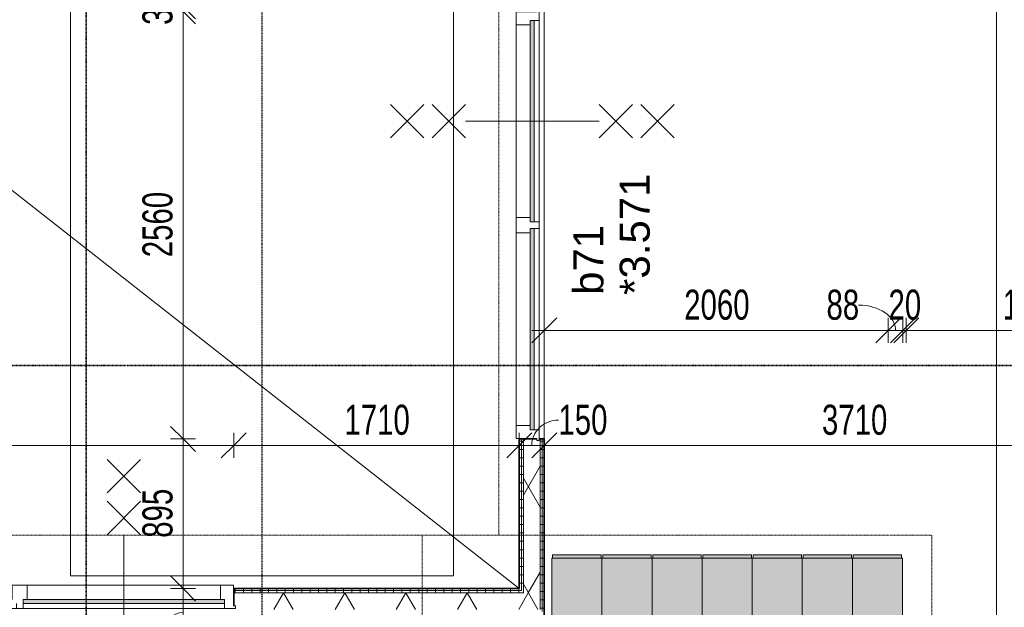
# Model space of a CAD drawing. Header units: millimetres. Extents: x -80560 to 110805, y -11020 to 52719.
# Tile 102 of 145: x 65843 to 71740, y 22772 to 26290. Entities that reach past the tile are written whole.
import ezdxf

# ---------------------------------------------------------------- set-up
doc = ezdxf.new("R2010")
doc.units = ezdxf.units.MM
for name, pattern in [('CENTER2', [20, 8, -4, 4, -4]), ('DASHDOT2', [8, 4, -2, 0, -2]), ('DASHED2-1', [3, 2, -1])]:
    doc.linetypes.add(name, pattern=pattern)
for name, color, linetype, lineweight in [('A-ANNO-DIMS', 211, 'Continuous', 9), ('A-ANNO-DIMS-100', 211, 'Continuous', 9), ('A-ANNO-NOTE', 131, 'Continuous', 18), ('A-DETL', 90, 'Continuous', 18), ('A-DETL-GENF', 92, 'Continuous', 18), ('A-DOOR', 31, 'Continuous', 18), ('A-FLOR-OVHD', 1, 'DASHED2-1', 18), ('A-GENM', 13, 'Continuous', 18), ('A-GLAZ', 151, 'Continuous', 18), ('A-GLAZ-IDEN', 152, 'Continuous', 18), ('A-WALL', 113, 'Continuous', 35), ('A-WALL-PATT', 111, 'Continuous', 35), ('G-ANNO-SYMB', 111, 'Continuous', 9), ('I-WALL', 2, 'Continuous', 18), ('S-GRID', 1, 'Continuous', 9)]:
    doc.layers.add(name, color=color, linetype=linetype, lineweight=lineweight)
doc.styles.add('Arial', font='arial.ttf', dxfattribs={"height": 180})
doc.styles.add('Arial_5', font='arial.ttf', dxfattribs={"width": 0.7, "height": 180})
doc.dimstyles.new('n3o_1_8_1', dxfattribs={"dimscale": 304.8, "dimtxt": 183.646692, "dimasz": 0.492126, "dimexe": 0.246063, "dimexo": 0.0625, "dimgap": 0.032808, "dimtad": 1, "dimdec": 0, "dimdsep": 46, "dimtxsty": 'Arial_5', "dimblk1": 'OBLIQUE', "dimblk2": 'OBLIQUE', "dimsah": 1, "dimcen": 0.09, "dimdle": 0.246063, "dimazin": 0, "dimtfac": 1, "dimtdec": 4, "dimtix": 1, "dimtmove": 1, "dimatfit": 3, "dimfxl": 0.246063, "dimfxlon": 1, "dimtvp": 1, "dimtolj": 1, "dimtzin": 0, "dimarcsym": 2})
doc.dimstyles.new('n3o_1_8_3', dxfattribs={"dimscale": 304.8, "dimtxt": 183.646692, "dimasz": 0.492126, "dimexe": 0.246063, "dimexo": 0.0625, "dimgap": 0.032808, "dimtad": 1, "dimdec": 0, "dimdsep": 46, "dimtxsty": 'Arial_5', "dimblk1": 'OBLIQUE', "dimblk2": 'OBLIQUE', "dimsah": 1, "dimcen": 0.09, "dimdle": 0.246063, "dimazin": 0, "dimtfac": 1, "dimtdec": 4, "dimtix": 1, "dimtmove": 0, "dimatfit": 3, "dimfxl": 0.246063, "dimfxlon": 1, "dimtvp": 1, "dimtolj": 1, "dimtzin": 0, "dimarcsym": 2})
pattern_1 = [(3e-13, (68834.82, 30217.397), (-2e-13, 50), [])]
pattern_2 = [(60, (24894.82, 0), (-274.963, 158.75), []), (120, (24894.82, 0), (-274.963, -158.75), [])]
pattern_3 = [(90, (60182.32, 22735), (-50, -1e-13), [])]

# ---------------------------------------------------------------- blocks, each defined once
blk = doc.blocks.new('32_n3o_raam_h1xb4 - 90x139_25_M_1740x5080-33466108-DO_03 derde verdieping')
at = {"layer": 'A-GLAZ'}
for p, q in [((-2540, 45), (-2540, 28)), ((-2475, 45), (-2540, 45)), ((-2540, 28), (-2528, 28)), ((-2528, 28), (-2528, -94)), ((-2475, 15), (-2475, 45)), ((-2475, 45), (-1268, 45)), ((-1228, 45), (-1268, 45)), ((-1268, 45), (-1268, 15)), ((-1228, 15), (-1228, 45)), ((-1228, 45), (-20, 45)), ((20, 45), (-20, 45)), ((-20, 45), (-20, 15)), ((20, 15), (20, 45)), ((20, 45), (1228, 45)), ((1268, 45), (1228, 45)), ((1228, 45), (1228, 15)), ((1268, 15), (1268, 45)), ((1268, 45), (2475, 45)), ((2540, 45), (2475, 45)), ((2475, 45), (2475, 15)), ((2528, -94), (2528, 28)), ((2528, 28), (2540, 28)), ((2540, 28), (2540, 45)), ((-2450, -94), (-2450, -9)), ((-1293, -9), (-1293, -94)), ((-1203, -94), (-1203, -9)), ((-45, -9), (-45, -94)), ((45, -94), (45, -9)), ((1203, -9), (1203, -94)), ((1293, -94), (1293, -9)), ((2450, -9), (2450, -94)), ((-2528, -94), (-2450, -94)), ((-1293, -94), (-2450, -94)), ((-1293, -94), (-1203, -94)), ((-45, -94), (-1203, -94)), ((-45, -94), (45, -94)), ((1203, -94), (45, -94)), ((1203, -94), (1293, -94)), ((2450, -94), (1293, -94)), ((2450, -94), (2528, -94))]:
    blk.add_line(p, q, dxfattribs=at)
blk = doc.blocks.new('30_n3o_raam_vast - 24mm_60min-33018458-DO_03 derde verdieping')
at = {"layer": 'A-DOOR'}
blk.add_hatch(color=256, dxfattribs=at).paths.add_polyline_path([(-1021, 24), (-1207, 24), (-1207, 0), (0, 0), (0, 24), (-433.7, 24)], flags=0)
for p, q in [((0, 24), (-1207, 24)), ((-1207, 24), (-1207, 0)), ((-1207, 0), (0, 0)), ((0, 0), (0, 24))]:
    blk.add_line(p, q, dxfattribs=at)
blk = doc.blocks.new('32_n3o_raam_h1xb2 - 90x139_25_M_1740x2580_60-33466110-DO_03 derde verdieping')
at = {"layer": 'A-GLAZ'}
for p, q in [((-1290, 45), (-1290, 30)), ((-1225, 45), (-1290, 45)), ((-1290, 30), (-1278, 30)), ((-1278, 30), (-1278, -94)), ((-1225, 15), (-1225, 45)), ((-1225, 45), (-20, 45)), ((20, 45), (-20, 45)), ((-20, 45), (-20, 15)), ((20, 15), (20, 45)), ((20, 45), (1225, 45)), ((1290, 45), (1225, 45)), ((1225, 45), (1225, 15)), ((1278, -94), (1278, 30)), ((1278, 30), (1290, 30)), ((1290, 30), (1290, 45)), ((-1200, -94), (-1200, -9)), ((-45, -9), (-45, -94)), ((45, -94), (45, -9)), ((1200, -9), (1200, -94)), ((-1278, -94), (-1200, -94)), ((-45, -94), (-1200, -94)), ((-45, -94), (45, -94)), ((1200, -94), (45, -94)), ((1200, -94), (1278, -94))]:
    blk.add_line(p, q, dxfattribs=at)
blk = doc.blocks.new('30_n3o_raam_vast - 24mm_60min-32848466-DO_03 derde verdieping')
at = {"layer": 'A-DOOR'}
blk.add_hatch(color=256, dxfattribs=at).paths.add_polyline_path([(-984.3, 24), (-1205, 24), (-1205, 0), (0, 0), (0, 24), (-397, 24)], flags=0)
for p, q in [((0, 24), (-1205, 24)), ((-1205, 24), (-1205, 0)), ((-1205, 0), (0, 0)), ((0, 0), (0, 24))]:
    blk.add_line(p, q, dxfattribs=at)
blk = doc.blocks.new('73_EHA_locker - 73_EHA_locker-30391277-DO_03 derde verdieping')
at = {"layer": 'A-GENM'}
for points in [[(-295, 0), (-5, 0), (-5, 20), (-295, 20)], [(-300, 0), (-300, -580), (0, -580), (0, 0)]]:
    blk.add_hatch(color=256, dxfattribs=at).paths.add_polyline_path(points, flags=0)
for p, q in [((0, 0), (-300, 0)), ((-300, 0), (-300, -580)), ((-5, 20), (-295, 20)), ((-295, 20), (-295, 0)), ((-295, 0), (-5, 0)), ((-5, 0), (-5, 20)), ((0, -580), (0, 0)), ((-300, -580), (0, -580))]:
    blk.add_line(p, q, dxfattribs=at)
blk = doc.blocks.new('01_n3o_symbool_lijn_met_tekst - brandwerend_B60-32496217-DO_03 derde verdieping')
at = {"layer": 'A-DETL-GENF', "color": 3, "linetype": 'DASHDOT2'}
blk.add_line((0, 0), (19730, 0), dxfattribs=at)
blk = doc.blocks.new('01_n3o_symbool_lijn_met_tekst - brandwerend_B60-31177822-DO_03 derde verdieping')
at = {"layer": 'A-DETL-GENF', "color": 3, "linetype": 'DASHDOT2'}
blk.add_line((0, 0), (11470, 0), dxfattribs=at)
blk = doc.blocks.new('01_n3o_symbool_lijn_met_tekst - brandwerend_B60-32496218-DO_03 derde verdieping')
at = {"layer": 'A-DETL-GENF', "color": 3, "linetype": 'DASHDOT2'}
blk.add_line((0, 0), (3061.2, 0), dxfattribs=at)
blk = doc.blocks.new('01_n3o_symbool_lijn_met_tekst - brandwerend_B60-32496485-DO_03 derde verdieping')
at = {"layer": 'A-DETL-GENF', "color": 3, "linetype": 'DASHDOT2'}
blk.add_line((0, 0), (3161.2, 0), dxfattribs=at)
blk = doc.blocks.new('DIMBLOCK25-DO_03 derde verdieping')
at = {"layer": 'A-ANNO-DIMS-100'}
for p, q in [((66821.5, 22885), (66746.5, 22960)), ((66821.5, 22960), (66821.5, 22525)), ((66896.5, 22885), (66746.5, 22885)), ((66821.5, 22885), (66896.5, 22810)), ((66821.5, 22885), (66896.5, 22885)), ((66821.5, 22600), (66746.5, 22675)), ((66746.5, 22600), (66896.5, 22600)), ((66821.5, 22600), (66746.5, 22600)), ((66821.5, 22600), (66896.5, 22525))]:
    blk.add_line(p, q, dxfattribs=at)
blk.add_ellipse((66821.5, 22508), major_axis=(0, 234.5), ratio=0.645146, start_param=0, end_param=1.570796, dxfattribs=at)
at = {"layer": 'A-ANNO-DIMS-100', "color": 0, "insert": (66577.8, 22219.8), "char_height": 180, "width": 345.821, "attachment_point": 1, "rotation": 90, "line_spacing_factor": 0.941778, "style": 'Arial_5'}
blk.add_mtext('285', dxfattribs=at)
blk = doc.blocks.new('_Oblique')
at = {"color": 0, "linetype": 'ByBlock', "lineweight": -2}
blk.add_line((-0.5, -0.5), (0.5, 0.5), dxfattribs=at)
blk = doc.blocks.new('DIMBLOCK513-DO_03 derde verdieping')
at = {"layer": 'A-ANNO-DIMS-100'}
for p, q in [((68984.8, 24430.4), (69059.8, 24505.4)), ((68984.8, 24505.4), (68984.8, 24355.4)), ((68984.8, 24430.4), (68984.8, 24505.4)), ((71044.8, 24430.4), (71119.8, 24505.4)), ((71044.8, 24355.4), (71044.8, 24505.4)), ((68909.8, 24430.4), (71044.8, 24430.4)), ((68984.8, 24430.4), (68909.8, 24355.4)), ((71044.8, 24430.4), (70969.8, 24355.4)), ((71044.8, 24430.4), (71044.8, 24355.4))]:
    blk.add_line(p, q, dxfattribs=at)
at = {"layer": 'A-ANNO-DIMS-100', "color": 0, "insert": (69822.7, 24674), "char_height": 180, "width": 461.094, "attachment_point": 1, "line_spacing_factor": 0.941778, "style": 'Arial_5'}
blk.add_mtext('2060', dxfattribs=at)
blk = doc.blocks.new('DIMBLOCK514-DO_03 derde verdieping')
at = {"layer": 'A-ANNO-DIMS-100'}
for p, q in [((71044.8, 24430.4), (71119.8, 24505.4)), ((71044.8, 24355.4), (71044.8, 24505.4)), ((71132.3, 24430.4), (71207.3, 24505.4)), ((71132.3, 24355.4), (71132.3, 24505.4)), ((71044.8, 24430.4), (70969.8, 24355.4)), ((71044.8, 24430.4), (71132.3, 24430.4)), ((71044.8, 24430.4), (71044.8, 24355.4)), ((71132.3, 24430.4), (71057.3, 24355.4)), ((71132.3, 24430.4), (71132.3, 24355.4))]:
    blk.add_line(p, q, dxfattribs=at)
blk.add_ellipse((70866.9, 24430.4), major_axis=(221.7, 0), ratio=0.682389, start_param=0, end_param=1.570796, dxfattribs=at)
at = {"layer": 'A-ANNO-DIMS-100', "color": 0, "insert": (70674.8, 24674), "char_height": 180, "width": 230.547, "attachment_point": 1, "line_spacing_factor": 0.941778, "style": 'Arial_5'}
blk.add_mtext('88', dxfattribs=at)
blk = doc.blocks.new('DIMBLOCK515-DO_03 derde verdieping')
at = {"layer": 'A-ANNO-DIMS-100'}
for p, q in [((71132.3, 24430.4), (71207.3, 24505.4)), ((71132.3, 24355.4), (71132.3, 24505.4)), ((71152.3, 24430.4), (71227.3, 24505.4)), ((71152.3, 24355.4), (71152.3, 24505.4)), ((71132.3, 24430.4), (71057.3, 24355.4)), ((71152.3, 24430.4), (71077.3, 24355.4)), ((71132.3, 24430.4), (71152.3, 24430.4)), ((71132.3, 24430.4), (71132.3, 24355.4)), ((71152.3, 24430.4), (71152.3, 24355.4))]:
    blk.add_line(p, q, dxfattribs=at)
at = {"layer": 'A-ANNO-DIMS-100', "color": 0, "insert": (71046.3, 24674), "char_height": 180, "width": 230.547, "attachment_point": 1, "line_spacing_factor": 0.941778, "style": 'Arial_5'}
blk.add_mtext('20', dxfattribs=at)
blk = doc.blocks.new('DIMBLOCK516-DO_03 derde verdieping')
at = {"layer": 'A-ANNO-DIMS-100'}
for p, q in [((71152.3, 24430.4), (71227.3, 24505.4)), ((71152.3, 24355.4), (71152.3, 24505.4)), ((72692.3, 24430.4), (72767.3, 24505.4)), ((72692.3, 24355.4), (72692.3, 24505.4)), ((71152.3, 24430.4), (71077.3, 24355.4)), ((71152.3, 24430.4), (72692.3, 24430.4)), ((71152.3, 24430.4), (71152.3, 24355.4)), ((72692.3, 24430.4), (72617.3, 24355.4)), ((72692.3, 24430.4), (72692.3, 24355.4))]:
    blk.add_line(p, q, dxfattribs=at)
at = {"layer": 'A-ANNO-DIMS-100', "color": 0, "insert": (71730.2, 24674), "char_height": 180, "width": 461.094, "attachment_point": 1, "line_spacing_factor": 0.941778, "style": 'Arial_5'}
blk.add_mtext('1540', dxfattribs=at)
blk = doc.blocks.new('DIMBLOCK569-DO_03 derde verdieping')
at = {"layer": 'A-ANNO-DIMS-100'}
for p, q in [((62064.8, 23741.6), (62139.8, 23816.6)), ((62064.8, 23666.6), (62064.8, 23816.6)), ((67124.8, 23741.6), (67199.8, 23816.6)), ((67124.8, 23666.6), (67124.8, 23816.6)), ((62064.8, 23741.6), (61989.8, 23666.6)), ((62064.8, 23741.6), (67124.8, 23741.6)), ((62064.8, 23741.6), (62064.8, 23666.6)), ((67124.8, 23741.6), (67049.8, 23666.6)), ((67124.8, 23741.6), (67124.8, 23666.6))]:
    blk.add_line(p, q, dxfattribs=at)
at = {"layer": 'A-ANNO-DIMS-100', "color": 0, "insert": (64402.7, 23985.2), "char_height": 180, "width": 461.094, "attachment_point": 1, "line_spacing_factor": 0.941778, "style": 'Arial_5'}
blk.add_mtext('5060', dxfattribs=at)
blk = doc.blocks.new('DIMBLOCK570-DO_03 derde verdieping')
at = {"layer": 'A-ANNO-DIMS-100'}
for p, q in [((67124.8, 23741.6), (67199.8, 23816.6)), ((67124.8, 23666.6), (67124.8, 23816.6)), ((68834.8, 23741.6), (68909.8, 23816.6)), ((68834.8, 23816.6), (68834.8, 23666.6)), ((68834.8, 23741.6), (68834.8, 23816.6)), ((67124.8, 23741.6), (67049.8, 23666.6)), ((67124.8, 23741.6), (68834.8, 23741.6)), ((67124.8, 23741.6), (67124.8, 23666.6)), ((68834.8, 23741.6), (68759.8, 23666.6))]:
    blk.add_line(p, q, dxfattribs=at)
at = {"layer": 'A-ANNO-DIMS-100', "color": 0, "insert": (67787.7, 23985.2), "char_height": 180, "width": 461.094, "attachment_point": 1, "line_spacing_factor": 0.941778, "style": 'Arial_5'}
blk.add_mtext('1710', dxfattribs=at)
blk = doc.blocks.new('DIMBLOCK571-DO_03 derde verdieping')
at = {"layer": 'A-ANNO-DIMS-100'}
for p, q in [((68834.8, 23741.6), (68909.8, 23816.6)), ((68834.8, 23816.6), (68834.8, 23666.6)), ((68834.8, 23741.6), (68834.8, 23816.6)), ((68984.8, 23741.6), (69059.8, 23816.6)), ((68984.8, 23816.6), (68984.8, 23666.6)), ((68984.8, 23741.6), (68984.8, 23816.6)), ((68834.8, 23741.6), (68759.8, 23666.6)), ((68834.8, 23741.6), (68984.8, 23741.6)), ((68984.8, 23741.6), (68909.8, 23666.6))]:
    blk.add_line(p, q, dxfattribs=at)
blk.add_ellipse((69069.3, 23741.6), major_axis=(159.4, 0), ratio=0.948739, start_param=1.570796, end_param=3.141593, dxfattribs=at)
at = {"layer": 'A-ANNO-DIMS-100', "color": 0, "insert": (69069.3, 23985.2), "char_height": 180, "width": 345.821, "attachment_point": 1, "line_spacing_factor": 0.941778, "style": 'Arial_5'}
blk.add_mtext('150', dxfattribs=at)
blk = doc.blocks.new('DIMBLOCK572-DO_03 derde verdieping')
at = {"layer": 'A-ANNO-DIMS-100'}
for p, q in [((68984.8, 23741.6), (69059.8, 23816.6)), ((68984.8, 23816.6), (68984.8, 23666.6)), ((68984.8, 23741.6), (68984.8, 23816.6)), ((72694.8, 23741.6), (72769.8, 23816.6)), ((72694.8, 23816.6), (72694.8, 23666.6)), ((72694.8, 23741.6), (72694.8, 23816.6)), ((68984.8, 23741.6), (68909.8, 23666.6)), ((68984.8, 23741.6), (72769.8, 23741.6)), ((72694.8, 23741.6), (72619.8, 23666.6))]:
    blk.add_line(p, q, dxfattribs=at)
at = {"layer": 'A-ANNO-DIMS-100', "color": 0, "insert": (70647.7, 23985.2), "char_height": 180, "width": 461.094, "attachment_point": 1, "line_spacing_factor": 0.941778, "style": 'Arial_5'}
blk.add_mtext('3710', dxfattribs=at)
blk = doc.blocks.new('DIMBLOCK577-DO_03 derde verdieping')
at = {"layer": 'A-ANNO-DIMS-100'}
for p, q in [((66821.5, 26370), (66746.5, 26445)), ((66821.5, 26340), (66746.5, 26415)), ((66896.5, 26370), (66746.5, 26370)), ((66821.5, 26370), (66821.5, 26340)), ((66821.5, 26370), (66896.5, 26295)), ((66821.5, 26370), (66896.5, 26370)), ((66896.5, 26340), (66746.5, 26340)), ((66821.5, 26340), (66896.5, 26265)), ((66821.5, 26340), (66896.5, 26340))]:
    blk.add_line(p, q, dxfattribs=at)
at = {"layer": 'A-ANNO-DIMS-100', "color": 0, "insert": (66577.8, 26258.9), "char_height": 180, "width": 230.547, "attachment_point": 1, "rotation": 90, "line_spacing_factor": 0.941778, "style": 'Arial_5'}
blk.add_mtext('30', dxfattribs=at)
blk = doc.blocks.new('DIMBLOCK578-DO_03 derde verdieping')
at = {"layer": 'A-ANNO-DIMS-100'}
for p, q in [((66821.5, 26340), (66746.5, 26415)), ((66896.5, 26340), (66746.5, 26340)), ((66821.5, 26340), (66821.5, 23780)), ((66821.5, 26340), (66896.5, 26265)), ((66821.5, 26340), (66896.5, 26340)), ((66821.5, 23780), (66746.5, 23855)), ((66896.5, 23780), (66746.5, 23780)), ((66821.5, 23780), (66896.5, 23705)), ((66821.5, 23780), (66896.5, 23780))]:
    blk.add_line(p, q, dxfattribs=at)
at = {"layer": 'A-ANNO-DIMS-100', "color": 0, "insert": (66577.8, 24867.9), "char_height": 180, "width": 461.094, "attachment_point": 1, "rotation": 90, "line_spacing_factor": 0.941778, "style": 'Arial_5'}
blk.add_mtext('2560', dxfattribs=at)
blk = doc.blocks.new('DIMBLOCK579-DO_03 derde verdieping')
at = {"layer": 'A-ANNO-DIMS-100'}
for p, q in [((66821.5, 23780), (66746.5, 23855)), ((66896.5, 23780), (66746.5, 23780)), ((66821.5, 23780), (66821.5, 22810)), ((66821.5, 23780), (66896.5, 23705)), ((66821.5, 23780), (66896.5, 23780)), ((66821.5, 22885), (66746.5, 22960)), ((66896.5, 22885), (66746.5, 22885)), ((66821.5, 22885), (66896.5, 22810)), ((66821.5, 22885), (66896.5, 22885))]:
    blk.add_line(p, q, dxfattribs=at)
at = {"layer": 'A-ANNO-DIMS-100', "color": 0, "insert": (66577.8, 23188.4), "char_height": 180, "width": 345.821, "attachment_point": 1, "rotation": 90, "line_spacing_factor": 0.941778, "style": 'Arial_5'}
blk.add_mtext('895', dxfattribs=at)

msp = doc.modelspace()

# ---------------------------------------------------------------- hatches: boundary and pattern name
at = {"layer": 'A-WALL-PATT', "lineweight": 18}
h = msp.add_hatch(dxfattribs=at)
h.set_pattern_fill('FP_43', color=256, angle=90, style=0, pattern_type=2)
h.set_pattern_definition(pattern_1)
h.paths.add_polyline_path([(68834.8, 22885), (68847.3, 22885), (68847.3, 23780), (68834.8, 23780), (68834.8, 22919.6)], flags=0)
h.paths.add_polyline_path([(68834.8, 26340), (68847.3, 26340), (68847.3, 26370), (68834.8, 26370)], flags=0)
h.paths.add_polyline_path([(68834.8, 31430), (68847.3, 31430), (68847.3, 31460), (68834.8, 31460)], flags=0)
h.paths.add_polyline_path([(68847.3, 34020), (68847.3, 34927.5), (68834.8, 34927.5), (68834.8, 34020)], flags=0)
h.paths.add_polyline_path([(68847.3, 35052.5), (68847.3, 37549.8), (68834.8, 37549.8), (68834.8, 35052.5)], flags=0)
h = msp.add_hatch(dxfattribs=at)
h.set_pattern_fill('FP_43', color=256, angle=90, style=0, pattern_type=2)
h.set_pattern_definition(pattern_1)
h.paths.add_polyline_path([(68847.3, 22872.5), (68859.8, 22872.5), (68859.8, 23780), (68847.3, 23780), (68847.3, 22885)], flags=0)
h.paths.add_polyline_path([(68859.8, 26340), (68859.8, 26370), (68847.3, 26370), (68847.3, 26340)], flags=0)
h.paths.add_polyline_path([(68847.3, 31430), (68859.8, 31430), (68859.8, 31460), (68847.3, 31460)], flags=0)
h.paths.add_polyline_path([(68847.3, 34020), (68859.8, 34020), (68859.8, 34940), (68847.3, 34940), (68847.3, 34917.1)], flags=0)
h.paths.add_polyline_path([(68859.8, 35040), (68859.8, 37537.3), (68847.3, 37537.3), (68847.3, 35040)], flags=0)
h = msp.add_hatch(dxfattribs=at)
h.set_pattern_fill('FP_2', color=256, style=0, pattern_type=2)
h.set_pattern_definition(pattern_2)
h.paths.add_polyline_path([(68900.4, 22860), (68959.8, 22860), (68959.8, 23780), (68954.8, 23780), (68954.8, 23770), (68939.8, 23770), (68939.8, 23780), (68859.8, 23780), (68859.8, 22860)], flags=0)
h.paths.add_polyline_path([(68939.8, 26340), (68939.8, 26350), (68954.8, 26350), (68954.8, 26340), (68959.8, 26340), (68959.8, 26370), (68954.8, 26370), (68954.8, 26360), (68937.8, 26360), (68937.8, 26370), (68859.8, 26370), (68859.8, 26340), (68937.8, 26340)], flags=0)
h.paths.add_polyline_path([(68900.4, 31430), (68937.8, 31430), (68937.8, 31440), (68954.8, 31440), (68954.8, 31430), (68959.8, 31430), (68959.8, 31460), (68954.8, 31460), (68954.8, 31450), (68939.8, 31450), (68939.8, 31460), (68859.8, 31460), (68859.8, 31430)], flags=0)
h.paths.add_polyline_path([(68859.8, 34020), (68939.8, 34020), (68939.8, 34030), (68954.8, 34030), (68954.8, 34020), (68959.8, 34020), (68959.8, 37537.3), (68859.8, 37537.3), (68859.8, 34917.1)], flags=0)
h = msp.add_hatch(dxfattribs=at)
h.set_pattern_fill('FP_43', color=256, angle=90, style=0, pattern_type=2)
h.set_pattern_definition(pattern_1)
h.paths.add_polyline_path([(68959.8, 22760), (68972.3, 22760), (68972.3, 23780), (68959.8, 23780), (68959.8, 22860)], flags=0)
h.paths.add_polyline_path([(68959.8, 26340), (68972.3, 26340), (68972.3, 26370), (68959.8, 26370)], flags=0)
h.paths.add_polyline_path([(68972.3, 31430), (68972.3, 31460), (68959.8, 31460), (68959.8, 31430)], flags=0)
h.paths.add_polyline_path([(68959.8, 34020), (68972.3, 34020), (68972.3, 37462.3), (68959.8, 37462.3), (68959.8, 34250.5)], flags=0)
h = msp.add_hatch(dxfattribs=at)
h.set_pattern_fill('FP_43', color=256, angle=90, style=0, pattern_type=2)
h.set_pattern_definition(pattern_1)
h.paths.add_polyline_path([(68972.3, 22747.5), (68984.8, 22747.5), (68984.8, 23780), (68972.3, 23780), (68972.3, 22753)], flags=0)
h.paths.add_polyline_path([(68972.3, 26340), (68984.8, 26340), (68984.8, 26370), (68972.3, 26370)], flags=0)
h.paths.add_polyline_path([(68984.8, 31430), (68984.8, 31460), (68972.3, 31460), (68972.3, 31430)], flags=0)
h.paths.add_polyline_path([(68984.8, 34020), (68984.8, 37462.3), (68972.3, 37462.3), (68972.3, 34020)], flags=0)
h = msp.add_hatch(dxfattribs=at)
h.set_pattern_fill('FP_44', color=256, angle=90, style=0, pattern_type=2)
h.set_pattern_definition(pattern_3)
h.paths.add_polyline_path([(68606.7, 22872.5), (68847.3, 22872.5), (68847.3, 22885), (67124.8, 22885), (67124.8, 22872.5), (68313, 22872.5)], flags=0)
h.paths.add_polyline_path([(61724.8, 22872.5), (62064.8, 22872.5), (62064.8, 22885), (61724.8, 22885)], flags=0)
h.paths.add_polyline_path([(56324.8, 22872.5), (56664.8, 22872.5), (56664.8, 22885), (56324.8, 22885)], flags=0)
h.paths.add_polyline_path([(53629.4, 22872.5), (53764.8, 22872.5), (53764.8, 22885), (51379.8, 22885), (51379.8, 22872.5), (53042.1, 22872.5)], flags=0)
h = msp.add_hatch(dxfattribs=at)
h.set_pattern_fill('FP_2', color=256, style=0, pattern_type=2)
h.set_pattern_definition(pattern_2)
h.paths.add_polyline_path([(68959.8, 22760), (68959.8, 22860), (67124.8, 22860), (67124.8, 22782), (67134.8, 22782), (67134.8, 22765), (67124.8, 22765), (67124.8, 22760), (68900.4, 22760)], flags=0)
h.paths.add_polyline_path([(62054.8, 22760), (62064.8, 22760), (62064.8, 22765), (62054.8, 22765), (62054.8, 22782), (62064.8, 22782), (62064.8, 22860), (61724.8, 22860), (61724.8, 22782), (61734.8, 22782), (61734.8, 22765), (61724.8, 22765), (61724.8, 22760), (61852.3, 22760)], flags=0)
h.paths.add_polyline_path([(56324.8, 22760), (56664.8, 22760), (56664.8, 22765), (56654.8, 22765), (56654.8, 22782), (56664.8, 22782), (56664.8, 22860), (56324.8, 22860), (56324.8, 22780), (56334.8, 22780), (56334.8, 22765), (56324.8, 22765)], flags=0)
h.paths.add_polyline_path([(53042.1, 22760), (53764.8, 22760), (53764.8, 22765), (53754.8, 22765), (53754.8, 22780), (53764.8, 22780), (53764.8, 22860), (51354.8, 22860), (51354.8, 22760), (52454.8, 22760)], flags=0)
h = msp.add_hatch(dxfattribs=at)
h.set_pattern_fill('FP_44', color=256, angle=90, style=0, pattern_type=2)
h.set_pattern_definition(pattern_3)
h.paths.add_polyline_path([(68606.7, 22860), (68859.8, 22860), (68859.8, 22872.5), (67124.8, 22872.5), (67124.8, 22860), (68313, 22860)], flags=0)
h.paths.add_polyline_path([(62064.8, 22860), (62064.8, 22872.5), (61724.8, 22872.5), (61724.8, 22860), (61852.3, 22860)], flags=0)
h.paths.add_polyline_path([(56324.8, 22860), (56664.8, 22860), (56664.8, 22872.5), (56324.8, 22872.5)], flags=0)
h.paths.add_polyline_path([(53764.8, 22860), (53764.8, 22872.5), (51367.3, 22872.5), (51367.3, 22860), (53629.4, 22860)], flags=0)

# ---------------------------------------------------------------- linework, layer by layer
at = {"layer": 'A-ANNO-NOTE', "lineweight": 9}
for p, q in [((68062.8, 25782.5), (68262.8, 25582.5)), ((68062.8, 25582.5), (68262.8, 25782.5)), ((68312.8, 25782.5), (68512.8, 25582.5)), ((68312.8, 25582.5), (68512.8, 25782.5)), ((69512.8, 25782.5), (69312.8, 25582.5)), ((69512.8, 25582.5), (69312.8, 25782.5)), ((69762.8, 25782.5), (69562.8, 25582.5)), ((69762.8, 25582.5), (69562.8, 25782.5)), ((68512.8, 25682.5), (69312.8, 25682.5)), ((66566.3, 23657), (66366.3, 23457)), ((66366.3, 23657), (66566.3, 23457)), ((66566.3, 23407), (66366.3, 23207)), ((66366.3, 23407), (66566.3, 23207)), ((66466.3, 23207), (66466.3, 22407))]:
    msp.add_line(p, q, dxfattribs=at)
at = {"layer": 'A-DETL'}
msp.add_line((53494.8, 34915), (68834.8, 22885), dxfattribs=at)
at = {"layer": 'A-FLOR-OVHD'}
for p, q in [((66147.8, 22960), (66147.8, 34840)), ((68441.8, 22960), (68441.8, 34840)), ((71692.3, 19170), (71692.3, 32826.2)), ((68441.8, 22960), (66147.8, 22960))]:
    msp.add_line(p, q, dxfattribs=at)
at = {"layer": 'A-WALL', "lineweight": 18}
for p, q in [((68847.3, 23780), (68847.3, 22872.5)), ((68859.8, 23780), (68859.8, 22860)), ((68959.8, 23780), (68959.8, 22760)), ((68972.3, 23780), (68972.3, 22747.5)), ((67124.8, 22872.5), (68847.3, 22872.5)), ((67124.8, 22860), (68859.8, 22860))]:
    msp.add_line(p, q, dxfattribs=at)
at = {"layer": 'G-ANNO-SYMB', "linetype": 'DASHDOT2', "lineweight": 35}
for p, q in [((66241.3, 48457.5), (66241.3, 9141.8)), ((33891.1, 24220.1), (90250.9, 24220.1))]:
    msp.add_line(p, q, dxfattribs=at)
at = {"layer": 'I-WALL'}
for p, q in [((68984.8, 26340), (68984.8, 23780)), ((68834.8, 23780), (68834.8, 23782)), ((67122.8, 22885), (67124.8, 22885))]:
    msp.add_line(p, q, dxfattribs=at)
at = {"layer": 'I-WALL', "lineweight": 35}
for p, q in [((68939.8, 23780), (68834.8, 23780)), ((68834.8, 23780), (68834.8, 22885)), ((68984.8, 23780), (68954.8, 23780)), ((68984.8, 22487.5), (68984.8, 23780)), ((68834.8, 22885), (67124.8, 22885)), ((67124.8, 22885), (67124.8, 22782))]:
    msp.add_line(p, q, dxfattribs=at)
at = {"layer": 'S-GRID', "linetype": 'CENTER2', "lineweight": 25}
msp.add_line((67294.8, 4383.3), (67294.8, 52119.1), dxfattribs=at)

# ---------------------------------------------------------------- block references
at = {"layer": 'A-DETL-GENF', "color": 3, "linetype": 'DASHDOT2', "rotation": 90}
for name, p in [('01_n3o_symbool_lijn_met_tekst - brandwerend_B60-31177822-DO_03 derde verdieping', (68712.3, 23205)), ('01_n3o_symbool_lijn_met_tekst - brandwerend_B60-32496485-DO_03 derde verdieping', (68253.8, 20043.8)), ('01_n3o_symbool_lijn_met_tekst - brandwerend_B60-32496218-DO_03 derde verdieping', (71304.8, 20143.8))]:
    msp.add_blockref(name, p, dxfattribs=at)
at = {"layer": 'A-DETL-GENF', "color": 3, "linetype": 'DASHDOT2'}
msp.add_blockref('01_n3o_symbool_lijn_met_tekst - brandwerend_B60-32496217-DO_03 derde verdieping', (51574.8, 23205), dxfattribs=at)
at = {"layer": 'A-DOOR'}
for name, p, rotation in [('30_n3o_raam_vast - 24mm_60min-32848466-DO_03 derde verdieping', (68900.8, 25080), 269.9999999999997), ('30_n3o_raam_vast - 24mm_60min-32848466-DO_03 derde verdieping', (68900.8, 23835), 269.9999999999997), ('30_n3o_raam_vast - 24mm_60min-33018458-DO_03 derde verdieping', (65862.8, 22819), 180)]:
    msp.add_blockref(name, p, dxfattribs=dict(at, rotation=rotation))
at = {"layer": 'A-GENM'}
for p in [(69329.8, 23067.5), (69629.8, 23067.5), (69929.8, 23067.5), (70229.8, 23067.5), (70529.8, 23067.5), (70829.8, 23067.5), (71129.8, 23067.5)]:
    msp.add_blockref('73_EHA_locker - 73_EHA_locker-30391277-DO_03 derde verdieping', p, dxfattribs=at)
at = {"layer": 'A-GLAZ'}
for name, p, rotation in [('32_n3o_raam_h1xb2 - 90x139_25_M_1740x2580_60-33466110-DO_03 derde verdieping', (68909.8, 25060), 269.9999999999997), ('32_n3o_raam_h1xb4 - 90x139_25_M_1740x5080-33466108-DO_03 derde verdieping', (64594.8, 22810), 180)]:
    msp.add_blockref(name, p, dxfattribs=dict(at, rotation=rotation))

# ---------------------------------------------------------------- texts
at = {"layer": 'A-GLAZ-IDEN', "lineweight": 9, "char_height": 180, "attachment_point": 1, "rotation": 90, "style": 'Arial'}
for s, insert, width in [('*3.571', (69436.3, 24642.3), 865.822), ('b71', (69158.4, 24642.3), 505.063)]:
    msp.add_mtext(s, dxfattribs=dict(at, insert=insert, width=width))

# ---------------------------------------------------------------- dimensions: what is measured, and where the dimension line sits
at = {"layer": 'A-ANNO-DIMS'}
for base, p1, p2, override, picture, middle in [((66821.5, 26340), (66896.5, 26370), (66896.5, 26340), {"dimpost": '<>', "dimfxl": 30}, 'DIMBLOCK577-DO_03 derde verdieping', (66719.5, 26355)), ((66821.5, 23780), (66896.5, 26340), (66896.5, 23780), {"dimpost": '<>', "dimfxl": 2560}, 'DIMBLOCK578-DO_03 derde verdieping', (66719.6, 25060)), ((66821.5, 22885), (66896.5, 23780), (66896.5, 22885), {"dimpost": '<>', "dimfxl": 895}, 'DIMBLOCK579-DO_03 derde verdieping', (66719.6, 23332.5))]:
    dim = msp.add_linear_dim(base=base, p1=p1, p2=p2, angle=90, dimstyle='n3o_1_8_3', override=override, dxfattribs=at)
    dim.commit()
    dim.dimension.update_dxf_attribs({"geometry": picture, "text_midpoint": middle})
for base, p1, p2, override, picture, middle in [((71044.8, 24430.4), (68984.8, 24505.4), (71044.8, 24355.4), {"dimpost": '<>', "dimfxl": 2065.453945}, 'DIMBLOCK513-DO_03 derde verdieping', (70014.8, 24532.3)), ((71152.3, 24430.4), (71132.3, 24355.4), (71152.3, 24355.4), {"dimpost": '<>', "dimfxl": 20}, 'DIMBLOCK515-DO_03 derde verdieping', (71142.3, 24532.3)), ((72692.3, 24430.4), (71152.3, 24355.4), (72692.3, 24355.4), {"dimpost": '<>', "dimfxl": 1540}, 'DIMBLOCK516-DO_03 derde verdieping', (71922.3, 24532.3)), ((67124.8, 23741.6), (62064.8, 23666.6), (67124.8, 23666.6), {"dimpost": '<>', "dimfxl": 5060}, 'DIMBLOCK569-DO_03 derde verdieping', (64594.8, 23843.5)), ((68834.8, 23741.6), (67124.8, 23666.6), (68834.8, 23816.6), {"dimpost": '<>', "dimfxl": 1716.56634}, 'DIMBLOCK570-DO_03 derde verdieping', (67979.8, 23843.5)), ((72694.8, 23741.6), (68984.8, 23816.6), (72694.8, 23816.6), {"dimpost": '<>', "dimfxl": 3710}, 'DIMBLOCK572-DO_03 derde verdieping', (70839.8, 23843.5))]:
    dim = msp.add_linear_dim(base=base, p1=p1, p2=p2, dimstyle='n3o_1_8_3', override=override, dxfattribs=at)
    dim.commit()
    dim.dimension.update_dxf_attribs({"geometry": picture, "text_midpoint": middle})
for base, p1, p2, override, picture, middle in [((71132.3189632, 24430.3589341), (71044.8189632, 24355.3589341), (71132.3189632, 24355.3589341), {"dimpost": '<>', "dimfxl": 87.5}, 'DIMBLOCK514-DO_03 derde verdieping', (70790.0475454, 24554.0402748)), ((68984.8, 23741.6), (68834.8, 23816.6), (68984.8, 23816.6), {"dimpost": '<>', "dimfxl": 150}, 'DIMBLOCK571-DO_03 derde verdieping', (69242.2, 23865.2))]:
    dim = msp.add_linear_dim(base=base, p1=p1, p2=p2, dimstyle='n3o_1_8_1', override=override, dxfattribs=at)
    dim.commit()
    dim.dimension.update_dxf_attribs({"geometry": picture, "text_midpoint": middle, "dimtype": 160})
dim = msp.add_linear_dim(base=(66821.5, 22600), p1=(66896.5, 22885), p2=(66746.5, 22600), angle=90, dimstyle='n3o_1_8_1', override={"dimpost": '<>', "dimfxl": 322.063658}, dxfattribs=at)
dim.commit()
dim.dimension.update_dxf_attribs({"geometry": 'DIMBLOCK25-DO_03 derde verdieping', "text_midpoint": (66697.8, 22392.8), "dimtype": 160, "text_rotation": 90})

doc.saveas('drawing.dxf')
